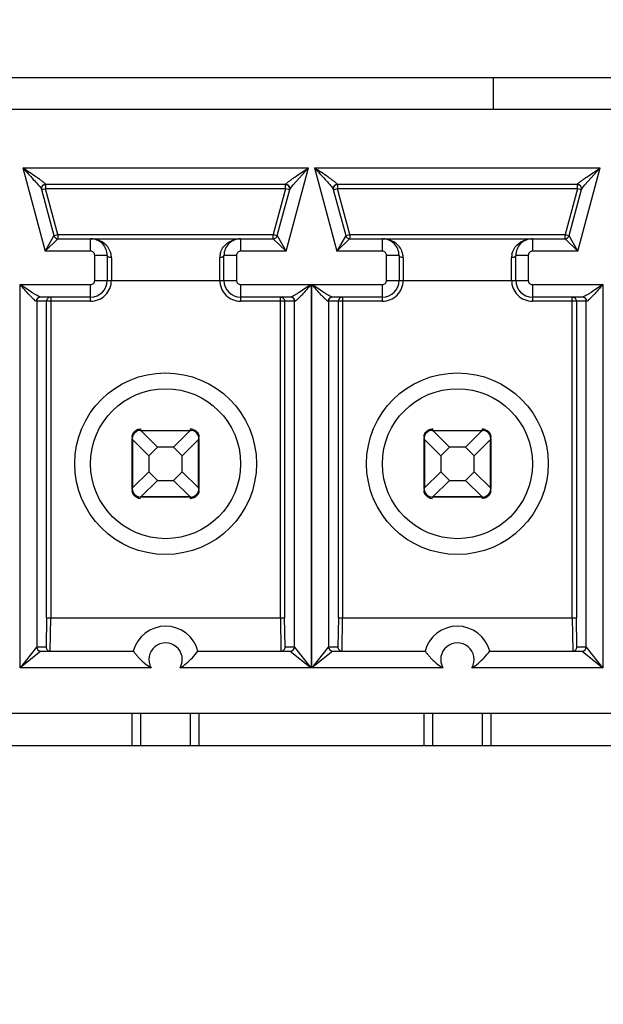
# Model space of a CAD drawing. Header units: inches. Extents: x 0 to 34, y 0 to 22.
# Tile 12 of 136: x 7.432 to 7.638, y 4.93 to 5.279. Entities that reach past the tile are written whole.
import ezdxf

# ---------------------------------------------------------------- set-up
doc = ezdxf.new("R2010")
doc.units = ezdxf.units.IN
doc.header["$LTSCALE"] = 1.87
doc.header["$MEASUREMENT"] = 0
doc.layers.get('0').update_dxf_attribs({"linetype": 'CONTINUOUS'})
doc.layers.add('DIMENSIONS', color=7, linetype='CONTINUOUS')
doc.styles.get("Standard").update_dxf_attribs({"font": 'txt', "width": 0.8})
doc.dimstyles.new('DIMSTYLE_3', dxfattribs={"dimtxt": 0.125, "dimasz": 0.18, "dimexe": 0.125, "dimexo": 0.0625, "dimgap": 0.03125, "dimtad": 0, "dimtih": 1, "dimtoh": 1, "dimdec": 3, "dimlfac": 1.3333333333, "dimzin": 4, "dimdsep": 46, "dimtxsty": 'STANDARD', "dimblk": '_FILLED', "dimblk1": '_FILLED', "dimblk2": '_FILLED', "dimcen": 0.09, "dimadec": 0, "dimazin": 0, "dimtp": 0.001, "dimtm": 0.001, "dimtfac": 1, "dimtdec": 3, "dimtofl": 0, "dimtmove": 0, "dimatfit": 3, "dimldrblk": '_FILLED', "dimfxl": 1, "dimtolj": 1, "dimtzin": 4, "dimarcsym": 0})

# ---------------------------------------------------------------- blocks, each defined once
blk = doc.blocks.new('*D14')
at = {"layer": 'DIMENSIONS', "color": 2, "linetype": 'CONTINUOUS'}
blk.add_line((7.8133599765, 6.2124718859), (5.1166724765, 6.2124718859), dxfattribs=at)
at = {"layer": 'DIMENSIONS', "color": 2, "linetype": 'CONTINUOUS', "insert": (5.0541724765, 6.2749718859), "char_height": 0.125, "width": 1.225, "attachment_point": 3, "line_spacing_factor": 0.9}
blk.add_mtext('2.228{\\Ftxt.shx;\\W1.000000;\\H0.125000; }[56.6]', dxfattribs=at)
blk = doc.blocks.new('_FILLED')
at = {"color": 0, "linetype": 'BYBLOCK'}
blk.add_solid([(0, 0), (-1, 0.1736111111), (-1, -0.1736111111)], dxfattribs=at)
blk = doc.blocks.new('*D18')
at = {"layer": 'DIMENSIONS', "color": 2, "linetype": 'CONTINUOUS'}
blk.add_line((12.3089224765, 5.0708968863), (12.3089224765, 3.5678345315), dxfattribs=at)
at = {"layer": 'DIMENSIONS', "color": 2, "linetype": 'CONTINUOUS', "insert": (12.2464224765, 3.5053345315), "char_height": 0.125, "width": 1.425, "attachment_point": 3, "rotation": 90, "line_spacing_factor": 0.9}
blk.add_mtext('8.673{\\Ftxt.shx;\\W1.000000;\\H0.125000; }[220.29]', dxfattribs=at)
blk = doc.blocks.new('*D19')
at = {"layer": 'DIMENSIONS', "color": 2, "linetype": 'CONTINUOUS'}
blk.add_line((12.8714224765, 5.0708968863), (12.8714224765, 3.5678345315), dxfattribs=at)
at = {"layer": 'DIMENSIONS', "color": 2, "linetype": 'CONTINUOUS', "insert": (12.8089224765, 3.5053345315), "char_height": 0.125, "width": 1.425, "attachment_point": 3, "rotation": 90, "line_spacing_factor": 0.9}
blk.add_mtext('9.423{\\Ftxt.shx;\\W1.000000;\\H0.125000; }[239.34]', dxfattribs=at)
blk = doc.blocks.new('*D20')
at = {"layer": 'DIMENSIONS', "color": 2, "linetype": 'CONTINUOUS'}
blk.add_line((13.4339224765, 5.0708968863), (13.4339224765, 3.5678345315), dxfattribs=at)
at = {"layer": 'DIMENSIONS', "color": 2, "linetype": 'CONTINUOUS', "insert": (13.3714224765, 3.5053345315), "char_height": 0.125, "width": 1.525, "attachment_point": 3, "rotation": 90, "line_spacing_factor": 0.9}
blk.add_mtext('10.173{\\Ftxt.shx;\\W1.000000;\\H0.125000; }[258.39]', dxfattribs=at)
blk = doc.blocks.new('*D21')
at = {"layer": 'DIMENSIONS', "color": 2, "linetype": 'CONTINUOUS'}
blk.add_line((13.9964224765, 5.0708968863), (13.9964224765, 3.5678345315), dxfattribs=at)
at = {"layer": 'DIMENSIONS', "color": 2, "linetype": 'CONTINUOUS', "insert": (13.9339224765, 3.5053345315), "char_height": 0.125, "width": 1.525, "attachment_point": 3, "rotation": 90, "line_spacing_factor": 0.9}
blk.add_mtext('10.923{\\Ftxt.shx;\\W1.000000;\\H0.125000; }[277.44]', dxfattribs=at)

msp = doc.modelspace()

# ---------------------------------------------------------------- linework, layer by layer
at = {"color": 7, "linetype": 'CONTINUOUS'}
for p, q in [((7.9743004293, 5.2587966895), (6.4754224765, 5.2587966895)), ((7.5992945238, 5.2587966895), (7.5992945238, 5.2475466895)), ((7.9630504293, 5.2475466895), (6.567878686, 5.2475466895)), ((7.4326454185, 5.2268775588), (7.4405573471, 5.1973498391)), ((7.4326454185, 5.2268775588), (7.5338101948, 5.2268775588)), ((7.5258978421, 5.1973498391), (7.5338101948, 5.2268775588)), ((7.5283810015, 5.2208936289), (7.5338099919, 5.226877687)), ((7.5359918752, 5.2268775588), (7.5439038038, 5.1973498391)), ((7.5359918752, 5.2268775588), (7.6371566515, 5.2268775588)), ((7.6292442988, 5.1973498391), (7.6371566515, 5.2268775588)), ((7.6317274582, 5.2208936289), (7.6371564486, 5.226877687)), ((7.4407372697, 5.2209718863), (7.4406973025, 5.2210912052)), ((7.4407372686, 5.2209718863), (7.4407372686, 5.2194955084)), ((7.5257179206, 5.2209718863), (7.4407372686, 5.2209718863)), ((7.5257179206, 5.2194955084), (7.5257179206, 5.2207740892)), ((7.5257578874, 5.2210912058), (7.5257179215, 5.2209718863)), ((7.526431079, 5.2209138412), (7.5257578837, 5.2210912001)), ((7.5271839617, 5.2192625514), (7.5278933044, 5.2203084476)), ((7.5278933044, 5.2203084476), (7.5283810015, 5.2208936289)), ((7.5440837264, 5.2209718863), (7.5440437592, 5.2210912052)), ((7.5440837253, 5.2209718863), (7.5440837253, 5.2194955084)), ((7.6290643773, 5.2209718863), (7.5440837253, 5.2209718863)), ((7.6290643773, 5.2194955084), (7.6290643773, 5.2207740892)), ((7.6291043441, 5.2210912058), (7.6290643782, 5.2209718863)), ((7.6297775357, 5.2209138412), (7.6291043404, 5.2210912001)), ((7.6305304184, 5.2192625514), (7.631239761, 5.2203084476)), ((7.631239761, 5.2203084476), (7.6317274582, 5.2208936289)), ((7.4391635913, 5.2194907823), (7.4392712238, 5.2192625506)), ((7.4392712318, 5.2192625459), (7.4436627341, 5.2028732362)), ((7.4407372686, 5.2194955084), (7.4395022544, 5.2191645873)), ((7.4450888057, 5.2032553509), (7.4407372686, 5.2194955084)), ((7.5257179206, 5.2194955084), (7.4407372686, 5.2194955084)), ((7.5257179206, 5.2194955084), (7.5213663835, 5.2032553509)), ((7.5227924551, 5.2028732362), (7.5271839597, 5.2192625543)), ((7.5271439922, 5.2191133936), (7.5257179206, 5.2194955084)), ((7.542510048, 5.2194907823), (7.5426176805, 5.2192625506)), ((7.5426176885, 5.2192625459), (7.5470091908, 5.2028732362)), ((7.5440837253, 5.2194955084), (7.5428487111, 5.2191645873)), ((7.5484352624, 5.2032553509), (7.5440837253, 5.2194955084)), ((7.6290643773, 5.2194955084), (7.5440837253, 5.2194955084)), ((7.6290643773, 5.2194955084), (7.6247128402, 5.2032553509)), ((7.6261389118, 5.2028732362), (7.6305304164, 5.2192625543)), ((7.6304904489, 5.2191133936), (7.6290643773, 5.2194955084)), ((7.4436627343, 5.2028732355), (7.4435464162, 5.2026663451)), ((7.4436627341, 5.2028732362), (7.4450888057, 5.2032553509)), ((7.4450888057, 5.2032553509), (7.4450888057, 5.2019767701)), ((7.4450888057, 5.2032553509), (7.5213663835, 5.2032553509)), ((7.5213663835, 5.2017789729), (7.5213663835, 5.2032553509)), ((7.5213663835, 5.2032553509), (7.5226013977, 5.2029244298)), ((7.5258978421, 5.1973498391), (7.5228321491, 5.2028026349)), ((7.547009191, 5.2028732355), (7.5468928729, 5.2026663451)), ((7.5470091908, 5.2028732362), (7.5484352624, 5.2032553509)), ((7.5484352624, 5.2032553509), (7.5484352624, 5.2019767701)), ((7.5484352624, 5.2032553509), (7.6247128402, 5.2032553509)), ((7.6247128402, 5.2017789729), (7.6247128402, 5.2032553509)), ((7.6247128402, 5.2032553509), (7.6259478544, 5.2029244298)), ((7.6292442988, 5.1973498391), (7.6261786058, 5.2028026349)), ((7.4405573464, 5.1973498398), (7.4450291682, 5.2017206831)), ((7.4435464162, 5.2026663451), (7.4405573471, 5.1973498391)), ((7.4450888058, 5.2017789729), (7.5213663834, 5.2017789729)), ((7.4566527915, 5.1973498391), (7.4566527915, 5.2017789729)), ((7.5098023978, 5.2017789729), (7.5098023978, 5.1973498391)), ((7.5213663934, 5.2017789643), (7.5216106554, 5.201540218)), ((7.5216106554, 5.201540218), (7.5258978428, 5.1973498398)), ((7.5439038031, 5.1973498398), (7.5483756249, 5.2017206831)), ((7.5468928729, 5.2026663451), (7.5439038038, 5.1973498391)), ((7.5484352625, 5.2017789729), (7.6247128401, 5.2017789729)), ((7.5599992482, 5.1973498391), (7.5599992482, 5.2017789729)), ((7.6131488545, 5.2017789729), (7.6131488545, 5.1973498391)), ((7.6247128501, 5.2017789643), (7.6249571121, 5.201540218)), ((7.6249571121, 5.201540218), (7.6292442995, 5.1973498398)), ((7.4566527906, 5.1973498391), (7.4405573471, 5.1973498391)), ((7.4625583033, 5.1958734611), (7.4581291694, 5.1958734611)), ((7.4581291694, 5.1870151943), (7.4581291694, 5.1958734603)), ((7.4625583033, 5.1958734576), (7.4625583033, 5.1870151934)), ((7.5083260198, 5.1958734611), (7.503896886, 5.1958734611)), ((7.503896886, 5.1870151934), (7.503896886, 5.1958734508)), ((7.5083260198, 5.1958734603), (7.5083260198, 5.1870151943)), ((7.5258978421, 5.1973498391), (7.5098023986, 5.1973498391)), ((7.5599992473, 5.1973498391), (7.5439038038, 5.1973498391)), ((7.56590476, 5.1958734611), (7.5614756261, 5.1958734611)), ((7.5614756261, 5.1870151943), (7.5614756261, 5.1958734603)), ((7.56590476, 5.1958734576), (7.56590476, 5.1870151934)), ((7.6116724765, 5.1958734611), (7.6072433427, 5.1958734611)), ((7.6072433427, 5.1870151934), (7.6072433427, 5.1958734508)), ((7.6116724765, 5.1958734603), (7.6116724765, 5.1870151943)), ((7.6292442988, 5.1973498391), (7.6131488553, 5.1973498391)), ((7.4640346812, 5.1950681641), (7.4640346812, 5.1870151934)), ((7.502420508, 5.1870151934), (7.502420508, 5.1950681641)), ((7.5673811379, 5.1950681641), (7.5673811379, 5.1870151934)), ((7.6057669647, 5.1870151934), (7.6057669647, 5.1950681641)), ((7.4316617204, 5.0497119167), (7.4316617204, 5.1855388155)), ((7.4316617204, 5.1855388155), (7.4566527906, 5.1855388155)), ((7.4566527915, 5.1796333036), (7.4566527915, 5.1855388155)), ((7.4581291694, 5.1870151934), (7.5083260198, 5.1870151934)), ((7.5098023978, 5.1855388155), (7.5098023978, 5.1796333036)), ((7.5098023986, 5.1855388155), (7.5347933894, 5.1855388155)), ((7.5347933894, 5.1855388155), (7.5347933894, 5.0497118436)), ((7.5350081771, 5.0497119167), (7.5350081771, 5.1855388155)), ((7.5350081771, 5.1855388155), (7.5599992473, 5.1855388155)), ((7.5599992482, 5.1796333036), (7.5599992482, 5.1855388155)), ((7.5614756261, 5.1870151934), (7.6116724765, 5.1870151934)), ((7.6131488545, 5.1855388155), (7.6131488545, 5.1796333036)), ((7.6131488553, 5.1855388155), (7.6381398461, 5.1855388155)), ((7.6381398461, 5.1855388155), (7.6381398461, 5.0497118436)), ((7.4566527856, 5.1796333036), (7.4374481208, 5.1796333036)), ((7.437566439, 5.1796333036), (7.437566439, 5.0570939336)), ((7.4566527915, 5.1811096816), (7.4388946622, 5.1811096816)), ((7.4410969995, 5.0674277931), (7.4410969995, 5.1796333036)), ((7.4425731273, 5.1811096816), (7.4425731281, 5.0674286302)), ((7.5275605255, 5.1811096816), (7.5098023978, 5.1811096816)), ((7.5290070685, 5.1796333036), (7.5098024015, 5.1796333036)), ((7.5238820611, 5.0674286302), (7.523882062, 5.1811096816)), ((7.5253023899, 5.1800320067), (7.5253581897, 5.1796333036)), ((7.5253581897, 5.1796333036), (7.5253581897, 5.0674277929)), ((7.5288887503, 5.0570939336), (7.5288887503, 5.1796333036)), ((7.5599992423, 5.1796333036), (7.5407945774, 5.1796333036)), ((7.5409128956, 5.1796333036), (7.5409128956, 5.0570939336)), ((7.5599992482, 5.1811096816), (7.5422411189, 5.1811096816)), ((7.5444434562, 5.0674277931), (7.5444434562, 5.1796333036)), ((7.545919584, 5.1811096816), (7.5459195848, 5.0674286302)), ((7.6309069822, 5.1811096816), (7.6131488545, 5.1811096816)), ((7.6323535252, 5.1796333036), (7.6131488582, 5.1796333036)), ((7.6272285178, 5.0674286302), (7.6272285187, 5.1811096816)), ((7.6286488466, 5.1800320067), (7.6287046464, 5.1796333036)), ((7.6287046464, 5.1796333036), (7.6287046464, 5.0674277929)), ((7.632235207, 5.0570939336), (7.632235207, 5.1796333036)), ((7.4743694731, 5.1338580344), (7.4742455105, 5.1338549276)), ((7.4742511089, 5.1338617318), (7.4743724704, 5.1338535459)), ((7.4743693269, 5.1343620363), (7.4743693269, 5.1338655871)), ((7.4743693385, 5.1338655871), (7.4920858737, 5.1338655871)), ((7.4743693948, 5.1338605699), (7.4743693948, 5.1338543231)), ((7.4743724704, 5.1338535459), (7.4745542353, 5.1337896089)), ((7.4803984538, 5.1279600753), (7.4746219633, 5.1337365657)), ((7.4918332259, 5.1337365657), (7.4746219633, 5.1337365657)), ((7.4918332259, 5.1337365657), (7.4860567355, 5.1279600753)), ((7.4918332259, 5.1337365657), (7.4920823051, 5.1338534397)), ((7.4920823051, 5.1338534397), (7.4922122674, 5.1338602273)), ((7.4920858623, 5.1338655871), (7.4920858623, 5.1343620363)), ((7.492085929, 5.1338605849), (7.492085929, 5.1338543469)), ((7.4922129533, 5.1338593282), (7.4922381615, 5.1338608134)), ((7.4929983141, 5.1342223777), (7.4938214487, 5.1338170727)), ((7.5777159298, 5.1338580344), (7.5775919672, 5.1338549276)), ((7.5775975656, 5.1338617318), (7.5777189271, 5.1338535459)), ((7.5777157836, 5.1343620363), (7.5777157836, 5.1338655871)), ((7.5777157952, 5.1338655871), (7.5954323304, 5.1338655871)), ((7.5777158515, 5.1338605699), (7.5777158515, 5.1338543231)), ((7.5777189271, 5.1338535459), (7.577900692, 5.1337896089)), ((7.5837449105, 5.1279600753), (7.57796842, 5.1337365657)), ((7.5951796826, 5.1337365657), (7.57796842, 5.1337365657)), ((7.5951796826, 5.1337365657), (7.5894031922, 5.1279600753)), ((7.5951796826, 5.1337365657), (7.5954287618, 5.1338534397)), ((7.5954287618, 5.1338534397), (7.5955587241, 5.1338602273)), ((7.595432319, 5.1338655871), (7.595432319, 5.1343620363)), ((7.5954323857, 5.1338605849), (7.5954323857, 5.1338543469)), ((7.5955594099, 5.1338593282), (7.5955846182, 5.1338608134)), ((7.5963447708, 5.1342223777), (7.5971679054, 5.1338170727)), ((7.471416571, 5.1131963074), (7.471416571, 5.1309128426)), ((7.4714228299, 5.1310399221), (7.4714213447, 5.1310651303)), ((7.4714215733, 5.1309128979), (7.4714278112, 5.1309128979)), ((7.4714287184, 5.130909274), (7.4714219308, 5.1310392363)), ((7.4715455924, 5.1306601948), (7.4714287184, 5.130909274)), ((7.4715455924, 5.1306601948), (7.4715455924, 5.1134489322)), ((7.4715455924, 5.1306601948), (7.4773220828, 5.1248837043)), ((7.4891331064, 5.1248837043), (7.4949095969, 5.1306601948)), ((7.4949095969, 5.1134489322), (7.4949095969, 5.1306601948)), ((7.495026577, 5.1309096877), (7.4949626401, 5.1307279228)), ((7.495034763, 5.1310310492), (7.495026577, 5.1309096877)), ((7.4950336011, 5.1309127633), (7.4950273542, 5.1309127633)), ((7.4950310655, 5.130912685), (7.4950279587, 5.1310366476)), ((7.4950386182, 5.1311784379), (7.4950386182, 5.1315085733)), ((7.4950386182, 5.1309128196), (7.4950386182, 5.1131962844)), ((7.5747630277, 5.1131963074), (7.5747630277, 5.1309128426)), ((7.5747692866, 5.1310399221), (7.5747678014, 5.1310651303)), ((7.5747680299, 5.1309128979), (7.5747742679, 5.1309128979)), ((7.5747751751, 5.130909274), (7.5747683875, 5.1310392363)), ((7.5748920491, 5.1306601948), (7.5747751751, 5.130909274)), ((7.5748920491, 5.1306601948), (7.5748920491, 5.1134489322)), ((7.5748920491, 5.1306601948), (7.5806685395, 5.1248837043)), ((7.5924795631, 5.1248837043), (7.5982560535, 5.1306601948)), ((7.5982560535, 5.1134489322), (7.5982560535, 5.1306601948)), ((7.5983730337, 5.1309096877), (7.5983090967, 5.1307279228)), ((7.5983812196, 5.1310310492), (7.5983730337, 5.1309096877)), ((7.5983800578, 5.1309127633), (7.5983738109, 5.1309127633)), ((7.5983775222, 5.130912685), (7.5983744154, 5.1310366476)), ((7.5983850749, 5.1311784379), (7.5983850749, 5.1315085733)), ((7.5983850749, 5.1309128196), (7.5983850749, 5.1131962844)), ((7.4773220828, 5.1248837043), (7.4803984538, 5.1279600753)), ((7.4860567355, 5.1279600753), (7.4803984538, 5.1279600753)), ((7.4860567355, 5.1279600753), (7.4891331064, 5.1248837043)), ((7.5806685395, 5.1248837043), (7.5837449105, 5.1279600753)), ((7.5894031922, 5.1279600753), (7.5837449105, 5.1279600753)), ((7.5894031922, 5.1279600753), (7.5924795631, 5.1248837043)), ((7.4773220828, 5.1248837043), (7.4773220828, 5.1192254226)), ((7.4891331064, 5.1192254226), (7.4891331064, 5.1248837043)), ((7.5806685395, 5.1248837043), (7.5806685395, 5.1192254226)), ((7.5924795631, 5.1192254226), (7.5924795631, 5.1248837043)), ((7.4773220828, 5.1192254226), (7.4715455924, 5.1134489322)), ((7.4803984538, 5.1161490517), (7.4773220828, 5.1192254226)), ((7.4891331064, 5.1192254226), (7.4860567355, 5.1161490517)), ((7.4949095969, 5.1134489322), (7.4891331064, 5.1192254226)), ((7.5806685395, 5.1192254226), (7.5748920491, 5.1134489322)), ((7.5837449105, 5.1161490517), (7.5806685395, 5.1192254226)), ((7.5924795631, 5.1192254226), (7.5894031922, 5.1161490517)), ((7.5982560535, 5.1134489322), (7.5924795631, 5.1192254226)), ((7.4746219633, 5.1103725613), (7.4803984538, 5.1161490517)), ((7.4803984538, 5.1161490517), (7.4860567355, 5.1161490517)), ((7.4860567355, 5.1161490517), (7.4918332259, 5.1103725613)), ((7.57796842, 5.1103725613), (7.5837449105, 5.1161490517)), ((7.5837449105, 5.1161490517), (7.5894031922, 5.1161490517)), ((7.5894031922, 5.1161490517), (7.5951796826, 5.1103725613)), ((7.471416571, 5.1129306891), (7.471416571, 5.1126005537)), ((7.4714204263, 5.1130780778), (7.4714286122, 5.1131994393)), ((7.4714215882, 5.1131963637), (7.471427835, 5.1131963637)), ((7.4714241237, 5.113196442), (7.4714272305, 5.1130724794)), ((7.4714286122, 5.1131994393), (7.4714925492, 5.1133812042)), ((7.4949095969, 5.1134489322), (7.4950264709, 5.113199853)), ((7.4950264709, 5.113199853), (7.4950332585, 5.1130698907)), ((7.495033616, 5.1131962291), (7.4950273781, 5.1131962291)), ((7.4950323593, 5.1130692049), (7.4950338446, 5.1130439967)), ((7.5747630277, 5.1129306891), (7.5747630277, 5.1126005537)), ((7.574766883, 5.1130780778), (7.5747750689, 5.1131994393)), ((7.5747680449, 5.1131963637), (7.5747742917, 5.1131963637)), ((7.5747705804, 5.113196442), (7.5747736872, 5.1130724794)), ((7.5747750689, 5.1131994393), (7.5748390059, 5.1133812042)), ((7.5982560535, 5.1134489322), (7.5983729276, 5.113199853)), ((7.5983729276, 5.113199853), (7.5983797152, 5.1130698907)), ((7.5983800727, 5.1131962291), (7.5983738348, 5.1131962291)), ((7.598378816, 5.1130692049), (7.5983803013, 5.1130439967)), ((7.4734568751, 5.1098867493), (7.4726337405, 5.1102920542)), ((7.474242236, 5.1102497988), (7.4742170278, 5.1102483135)), ((7.4743728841, 5.1102556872), (7.4742429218, 5.1102488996)), ((7.4743692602, 5.1102485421), (7.4743692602, 5.11025478)), ((7.4920858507, 5.1102435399), (7.4743693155, 5.1102435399)), ((7.4746219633, 5.1103725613), (7.4743728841, 5.1102556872)), ((7.4746219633, 5.1103725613), (7.4918332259, 5.1103725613)), ((7.4920827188, 5.1102555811), (7.4919009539, 5.1103195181)), ((7.4922040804, 5.1102473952), (7.4920827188, 5.1102555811)), ((7.4920857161, 5.1102510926), (7.4922096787, 5.1102541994)), ((7.4920857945, 5.110248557), (7.4920857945, 5.1102548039)), ((7.4920858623, 5.1097470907), (7.4920858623, 5.1102435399)), ((7.5768033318, 5.1098867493), (7.5759801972, 5.1102920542)), ((7.5775886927, 5.1102497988), (7.5775634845, 5.1102483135)), ((7.5777193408, 5.1102556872), (7.5775893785, 5.1102488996)), ((7.5777157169, 5.1102485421), (7.5777157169, 5.11025478)), ((7.5954323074, 5.1102435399), (7.5777157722, 5.1102435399)), ((7.57796842, 5.1103725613), (7.5777193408, 5.1102556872)), ((7.57796842, 5.1103725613), (7.5951796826, 5.1103725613)), ((7.5954291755, 5.1102555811), (7.5952474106, 5.1103195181)), ((7.5955505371, 5.1102473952), (7.5954291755, 5.1102555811)), ((7.5954321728, 5.1102510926), (7.5955561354, 5.1102541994)), ((7.5954322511, 5.110248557), (7.5954322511, 5.1102548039)), ((7.595432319, 5.1097470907), (7.595432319, 5.1102435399)), ((7.4410969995, 5.0674277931), (7.4409070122, 5.0570939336)), ((7.4410969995, 5.0674285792), (7.5253581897, 5.0674285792)), ((7.4423831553, 5.0556175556), (7.4425731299, 5.0674286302)), ((7.5238820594, 5.0674286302), (7.524072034, 5.0556175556)), ((7.525548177, 5.0570939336), (7.5253581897, 5.0674277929)), ((7.5444434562, 5.0674277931), (7.5442534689, 5.0570939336)), ((7.5444434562, 5.0674285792), (7.6287046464, 5.0674285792)), ((7.5457296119, 5.0556175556), (7.5459195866, 5.0674286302)), ((7.6272285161, 5.0674286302), (7.6274184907, 5.0556175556)), ((7.6288946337, 5.0570939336), (7.6287046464, 5.0674277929)), ((7.4374920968, 5.0569997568), (7.4316618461, 5.0497119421)), ((7.4375664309, 5.0570926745), (7.4374920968, 5.0569997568)), ((7.437566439, 5.0570939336), (7.4409070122, 5.0570939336)), ((7.525548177, 5.0570939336), (7.5288887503, 5.0570939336)), ((7.528965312, 5.0569969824), (7.5288887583, 5.0570926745)), ((7.5347934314, 5.0497118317), (7.528965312, 5.0569969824)), ((7.5408385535, 5.0569997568), (7.5350083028, 5.0497119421)), ((7.5409128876, 5.0570926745), (7.5408385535, 5.0569997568)), ((7.5409128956, 5.0570939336), (7.5442534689, 5.0570939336)), ((7.6288946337, 5.0570939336), (7.632235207, 5.0570939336)), ((7.6323117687, 5.0569969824), (7.632235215, 5.0570926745)), ((7.6381398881, 5.0497118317), (7.6323117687, 5.0569969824)), ((7.4390544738, 5.0556175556), (7.4316615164, 5.0497120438)), ((7.4390450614, 5.0556175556), (7.4717916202, 5.0556175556)), ((7.4946635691, 5.0556175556), (7.5274101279, 5.0556175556)), ((7.527400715, 5.0556175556), (7.534793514, 5.0497120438)), ((7.5424009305, 5.0556175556), (7.5350079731, 5.0497120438)), ((7.542391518, 5.0556175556), (7.5751380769, 5.0556175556)), ((7.5980100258, 5.0556175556), (7.6307565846, 5.0556175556)), ((7.6307471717, 5.0556175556), (7.6381399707, 5.0497120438)), ((7.4781133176, 5.0497119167), (7.4316617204, 5.0497119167)), ((7.5347933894, 5.0497118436), (7.4883418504, 5.0497118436)), ((7.5814597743, 5.0497119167), (7.5350081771, 5.0497119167)), ((7.6381398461, 5.0497118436), (7.5916883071, 5.0497118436)), ((7.9630504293, 5.0334718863), (6.4754224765, 5.0334718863)), ((7.471416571, 5.0222218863), (7.471416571, 5.0334718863)), ((7.4743693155, 5.0334718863), (7.4743693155, 5.0222218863)), ((7.4920858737, 5.0222218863), (7.4920858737, 5.0334718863)), ((7.4950386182, 5.0334718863), (7.4950386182, 5.0222218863)), ((7.5747630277, 5.0222218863), (7.5747630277, 5.0334718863)), ((7.5777157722, 5.0334718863), (7.5777157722, 5.0222218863)), ((7.5954323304, 5.0222218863), (7.5954323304, 5.0334718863)), ((7.5983850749, 5.0334718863), (7.5983850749, 5.0222218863)), ((6.4754224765, 5.0222218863), (7.9743004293, 5.0222218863))]:
    msp.add_line(p, q, dxfattribs=at)
for centre, radius in [((7.4832275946, 5.1220545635), 0.0321850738), ((7.5865740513, 5.1220545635), 0.0321850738), ((7.4832275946, 5.1220545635), 0.0265748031), ((7.5865740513, 5.1220545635), 0.0265748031)]:
    msp.add_circle(centre, radius, dxfattribs=at)
for centre, radius, start, end in [((7.4407372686, 5.2194955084), 0.001476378, 89.9999999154, 195), ((7.5257179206, 5.2194955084), 0.001476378, 344.9999999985, 90), ((7.5440837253, 5.2194955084), 0.001476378, 89.9999999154, 195), ((7.6290643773, 5.2194955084), 0.001476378, 344.9999999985, 90), ((7.4450888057, 5.2032553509), 0.001476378, 195.0000002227, 270), ((7.5213663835, 5.2032553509), 0.001476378, 270, 344.9999997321), ((7.5484352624, 5.2032553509), 0.001476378, 195.0000002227, 270), ((7.6247128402, 5.2032553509), 0.001476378, 270, 344.999999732), ((7.4566527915, 5.1958734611), 0.0059055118, 359.9999659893, 89.9999999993), ((7.5098023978, 5.1958734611), 0.0059055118, 89.998497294, 179.9999999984), ((7.5599992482, 5.1958734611), 0.0059055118, 359.9999659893, 89.9999999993), ((7.6131488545, 5.1958734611), 0.0059055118, 89.998497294, 179.9999999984), ((7.4566527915, 5.1958734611), 0.0014763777, 359.9999660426, 90.0000339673), ((7.4578870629, 5.1950644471), 0.0061476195, 0.0346417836, 12.0297824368), ((7.5085685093, 5.1950644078), 0.0061480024, 167.9738963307, 179.9649938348), ((7.5098023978, 5.1958734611), 0.0014763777, 89.9999660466, 180.0000339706), ((7.5599992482, 5.1958734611), 0.0014763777, 359.9999660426, 90.0000339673), ((7.5612335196, 5.1950644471), 0.0061476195, 0.0346417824, 12.0297824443), ((7.611914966, 5.1950644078), 0.0061480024, 167.9738963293, 179.964993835), ((7.6131488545, 5.1958734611), 0.0014763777, 89.9999660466, 180.0000339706), ((7.4566527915, 5.1870151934), 0.0073818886, 269.9999542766, 360), ((7.4566527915, 5.1870151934), 0.0014763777, 269.9999660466, 3.39706e-05), ((7.4566527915, 5.1870151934), 0.0059055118, 270.0000000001, 359.9999999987), ((7.5098023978, 5.1870151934), 0.007381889, 180, 270.0000286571), ((7.5098023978, 5.1870151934), 0.0059055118, 180.0000000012, 270), ((7.5098023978, 5.1870151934), 0.0014763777, 179.9999660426, 270.0000339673), ((7.5599992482, 5.1870151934), 0.0073818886, 269.9999542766, 360), ((7.5599992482, 5.1870151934), 0.0014763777, 269.9999660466, 3.39706e-05), ((7.5599992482, 5.1870151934), 0.0059055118, 270.0000000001, 359.9999999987), ((7.6131488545, 5.1870151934), 0.007381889, 180, 270.0000286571), ((7.6131488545, 5.1870151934), 0.0059055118, 180.0000000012, 270), ((7.6131488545, 5.1870151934), 0.0014763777, 179.9999660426, 270.0000339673), ((7.4390422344, 5.179633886), 0.0014757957, 89.9870702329, 180.0226083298), ((7.442572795, 5.179633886), 0.0014757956, 89.9870695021, 180.0226090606), ((7.5274129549, 5.179633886), 0.0014757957, 359.9773916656, 90.0129297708), ((7.5423886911, 5.179633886), 0.0014757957, 89.9870702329, 180.0226083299), ((7.5459192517, 5.179633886), 0.0014757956, 89.9870695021, 180.0226090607), ((7.6307594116, 5.179633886), 0.0014757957, 359.9773916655, 90.0129297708), ((7.4743693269, 5.1309128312), 0.0029527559, 90, 177.9263080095), ((7.4743693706, 5.1313461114), 0.0030159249, 90.0008293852, 91.4167394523), ((7.4920834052, 5.1312954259), 0.0030666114, 72.6417578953, 89.9540905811), ((7.4920858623, 5.1309128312), 0.0029527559, 0, 87.9263080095), ((7.5777157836, 5.1309128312), 0.0029527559, 90, 177.9263080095), ((7.5777158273, 5.1313461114), 0.0030159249, 90.0008293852, 91.4167394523), ((7.5954298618, 5.1312954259), 0.0030666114, 72.6417578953, 89.9540905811), ((7.595432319, 5.1309128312), 0.0029527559, 0, 87.9263080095), ((7.4743693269, 5.1131962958), 0.0029527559, 180, 267.9263080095), ((7.4920858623, 5.1131962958), 0.0029527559, 270, 357.9263080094), ((7.5777157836, 5.1131962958), 0.0029527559, 180, 267.9263080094), ((7.595432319, 5.1131962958), 0.0029527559, 270, 357.9263080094), ((7.4743717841, 5.1128137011), 0.0030666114, 252.6417578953, 269.9540905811), ((7.4920858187, 5.1127630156), 0.0030159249, 270.0008293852, 271.4167394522), ((7.5777182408, 5.1128137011), 0.0030666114, 252.6417578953, 269.9540905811), ((7.5954322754, 5.1127630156), 0.0030159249, 270.0008293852, 271.4167394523), ((7.4832275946, 5.0526647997), 0.0118110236, 14.4775121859, 165.5224878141), ((7.5865740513, 5.0526647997), 0.0118110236, 14.4775121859, 165.5224878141), ((7.4390431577, 5.0570932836), 0.0014767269, 180.0715289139, 269.9964389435), ((7.442382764, 5.0570932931), 0.0014757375, 179.975131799, 270.0151896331), ((7.4832275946, 5.0526647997), 0.0059053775, 329.9979909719, 210.0012922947), ((7.5240724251, 5.0570932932), 0.0014757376, 269.9848155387, 0.024863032), ((7.5274120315, 5.0570932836), 0.0014767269, 270.0035613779, 359.9284706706), ((7.5423896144, 5.0570932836), 0.0014767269, 180.0715289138, 269.9964389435), ((7.5457292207, 5.0570932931), 0.0014757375, 179.9751317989, 270.0151896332), ((7.5865740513, 5.0526647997), 0.0059053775, 329.9979909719, 210.0012922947), ((7.6274188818, 5.0570932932), 0.0014757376, 269.9848155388, 0.0248630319), ((7.6307584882, 5.0570932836), 0.0014767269, 270.0035613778, 359.9284706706)]:
    msp.add_arc(centre, radius, start, end, dxfattribs=at)
for points, knots in [([(7.4406973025, 5.2210912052), (7.4406346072, 5.2212784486), (7.4401710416, 5.2216262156), (7.4394644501, 5.2222166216), (7.4384785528, 5.2229117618), (7.4370067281, 5.2239426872), (7.4350460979, 5.2252678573), (7.4334538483, 5.2263358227), (7.4326454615, 5.2268773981)], [0, 0, 0, 0, 0.0596382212, 0.1621485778, 0.2859691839, 0.420752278, 0.7061191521, 1, 1, 1, 1]), ([(7.4326454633, 5.2268773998), (7.4332751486, 5.2261962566), (7.434516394, 5.2248510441), (7.4363230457, 5.222890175), (7.4378721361, 5.221120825), (7.4388460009, 5.2200246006), (7.4391635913, 5.2194907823)], [0, 0, 0, 0, 0.2823538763, 0.5572987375, 0.8109293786, 1, 1, 1, 1]), ([(7.5257578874, 5.2210912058), (7.5258205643, 5.2212784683), (7.5262842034, 5.2216262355), (7.5269908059, 5.2222166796), (7.5279767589, 5.2229118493), (7.5294486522, 5.2239428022), (7.5314092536, 5.225268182), (7.5330018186, 5.2263358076), (7.5338102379, 5.2268773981)], [0, 0, 0, 0, 0.0596393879, 0.1621508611, 0.2859718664, 0.4207549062, 0.7061209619, 1, 1, 1, 1]), ([(7.5440437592, 5.2210912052), (7.5439810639, 5.2212784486), (7.5435174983, 5.2216262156), (7.5428109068, 5.2222166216), (7.5418250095, 5.2229117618), (7.5403531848, 5.2239426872), (7.5383925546, 5.2252678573), (7.536800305, 5.2263358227), (7.5359919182, 5.2268773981)], [0, 0, 0, 0, 0.0596382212, 0.1621485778, 0.2859691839, 0.420752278, 0.7061191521, 1, 1, 1, 1]), ([(7.53599192, 5.2268773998), (7.5366216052, 5.2261962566), (7.5378628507, 5.2248510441), (7.5396695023, 5.222890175), (7.5412185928, 5.221120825), (7.5421924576, 5.2200246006), (7.542510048, 5.2194907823)], [0, 0, 0, 0, 0.2823538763, 0.5572987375, 0.8109293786, 1, 1, 1, 1]), ([(7.6291043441, 5.2210912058), (7.629167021, 5.2212784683), (7.6296306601, 5.2216262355), (7.6303372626, 5.2222166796), (7.6313232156, 5.2229118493), (7.6327951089, 5.2239428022), (7.6347557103, 5.225268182), (7.6363482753, 5.2263358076), (7.6371566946, 5.2268773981)], [0, 0, 0, 0, 0.0596393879, 0.1621508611, 0.2859718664, 0.4207549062, 0.7061209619, 1, 1, 1, 1]), ([(7.4406973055, 5.2210911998), (7.4402635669, 5.2210865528), (7.4393572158, 5.2206629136), (7.4391608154, 5.2196745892), (7.4392712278, 5.2192625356)], [0, 0, 0, 0, 0.5041689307, 1, 1, 1, 1]), ([(7.5271839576, 5.2192625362), (7.5272644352, 5.2195628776), (7.527209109, 5.2202578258), (7.5267250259, 5.2207634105), (7.526431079, 5.2209138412)], [0, 0, 0, 0, 0.4849747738, 1, 1, 1, 1]), ([(7.5440437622, 5.2210911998), (7.5436100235, 5.2210865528), (7.5427036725, 5.2206629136), (7.5425072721, 5.2196745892), (7.5426176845, 5.2192625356)], [0, 0, 0, 0, 0.5041689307, 1, 1, 1, 1]), ([(7.6305304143, 5.2192625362), (7.6306108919, 5.2195628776), (7.6305555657, 5.2202578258), (7.6300714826, 5.2207634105), (7.6297775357, 5.2209138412)], [0, 0, 0, 0, 0.4849747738, 1, 1, 1, 1]), ([(7.4627443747, 5.198858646), (7.4620274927, 5.1998109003), (7.4601111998, 5.2012986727), (7.4577731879, 5.2017789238), (7.4566527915, 5.2017789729)], [0, 0, 0, 0, 0.5154688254, 1, 1, 1, 1]), ([(7.5037105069, 5.1988582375), (7.5044273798, 5.1998106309), (7.5063438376, 5.2012987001), (7.5086821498, 5.2017789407), (7.5098027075, 5.2017789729)], [0, 0, 0, 0, 0.5154550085, 1, 1, 1, 1]), ([(7.5660908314, 5.198858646), (7.5653739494, 5.1998109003), (7.5634576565, 5.2012986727), (7.5611196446, 5.2017789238), (7.5599992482, 5.2017789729)], [0, 0, 0, 0, 0.5154688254, 1, 1, 1, 1]), ([(7.6070569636, 5.1988582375), (7.6077738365, 5.1998106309), (7.6096902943, 5.2012987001), (7.6120286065, 5.2017789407), (7.6131491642, 5.2017789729)], [0, 0, 0, 0, 0.5154550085, 1, 1, 1, 1]), ([(7.4640346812, 5.1950681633), (7.4638513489, 5.195068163), (7.4633090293, 5.1951133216), (7.4625582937, 5.1954763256), (7.4625582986, 5.1958734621)], [0, 0, 0, 0, 0.3158349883, 1, 1, 1, 1]), ([(7.4638996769, 5.1963457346), (7.463848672, 5.1965851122), (7.4636021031, 5.1974792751), (7.4631542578, 5.198314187), (7.4627443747, 5.198858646)], [0, 0, 0, 0, 0.2642389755, 1, 1, 1, 1]), ([(7.5038968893, 5.1958734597), (7.5038968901, 5.1957674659), (7.5036295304, 5.1951902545), (7.5029061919, 5.1950681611), (7.502420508, 5.1950681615)], [0, 0, 0, 0, 0.1791410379, 1, 1, 1, 1]), ([(7.5025554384, 5.196345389), (7.5026064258, 5.1965847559), (7.5028529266, 5.1974788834), (7.5033006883, 5.1983137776), (7.5037105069, 5.1988582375)], [0, 0, 0, 0, 0.264238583, 1, 1, 1, 1]), ([(7.5673811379, 5.1950681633), (7.5671978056, 5.195068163), (7.566655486, 5.1951133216), (7.5659047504, 5.1954763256), (7.5659047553, 5.1958734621)], [0, 0, 0, 0, 0.3158349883, 1, 1, 1, 1]), ([(7.5672461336, 5.1963457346), (7.5671951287, 5.1965851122), (7.5669485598, 5.1974792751), (7.5665007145, 5.198314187), (7.5660908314, 5.198858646)], [0, 0, 0, 0, 0.2642389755, 1, 1, 1, 1]), ([(7.607243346, 5.1958734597), (7.6072433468, 5.1957674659), (7.6069759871, 5.1951902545), (7.6062526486, 5.1950681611), (7.6057669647, 5.1950681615)], [0, 0, 0, 0, 0.1791410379, 1, 1, 1, 1]), ([(7.6059018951, 5.196345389), (7.6059528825, 5.1965847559), (7.6061993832, 5.1974788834), (7.606647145, 5.1983137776), (7.6070569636, 5.1988582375)], [0, 0, 0, 0, 0.264238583, 1, 1, 1, 1]), ([(7.4374481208, 5.1796333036), (7.4373044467, 5.1796332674), (7.4369601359, 5.1799099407), (7.4364267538, 5.1803677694), (7.4357476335, 5.1810599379), (7.4347083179, 5.1821550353), (7.4333383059, 5.1836654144), (7.4322290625, 5.184904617), (7.4316617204, 5.1855390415)], [0, 0, 0, 0, 0.0519471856, 0.144705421, 0.2637252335, 0.3983899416, 0.6922738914, 1, 1, 1, 1]), ([(7.4388946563, 5.1811096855), (7.4387316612, 5.181109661), (7.4383237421, 5.1812937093), (7.4376548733, 5.1816411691), (7.4368125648, 5.1821513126), (7.4355143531, 5.1829729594), (7.4337853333, 5.1841132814), (7.4323817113, 5.1850559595), (7.4316619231, 5.1855388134)], [0, 0, 0, 0, 0.0575095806, 0.1514701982, 0.2696264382, 0.4033267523, 0.6941869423, 1, 1, 1, 1]), ([(7.5347932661, 5.1855388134), (7.5340734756, 5.1850559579), (7.5326698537, 5.1841132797), (7.5309408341, 5.182972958), (7.5296426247, 5.1821513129), (7.5288003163, 5.1816411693), (7.5281314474, 5.1812937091), (7.5277235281, 5.181109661), (7.527560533, 5.1811096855)], [0, 0, 0, 0, 0.3058140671, 0.596673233, 0.7303734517, 0.8485297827, 0.9424904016, 1, 1, 1, 1]), ([(7.5347933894, 5.1855389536), (7.534226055, 5.1849045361), (7.5331168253, 5.1836653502), (7.5317468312, 5.1821549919), (7.5307075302, 5.1810599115), (7.5300284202, 5.1803677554), (7.5294950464, 5.1799099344), (7.5291507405, 5.1796332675), (7.5290070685, 5.1796333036)], [0, 0, 0, 0, 0.3077267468, 0.6016108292, 0.7362753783, 0.8552949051, 0.948052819, 1, 1, 1, 1]), ([(7.5407945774, 5.1796333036), (7.5406509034, 5.1796332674), (7.5403065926, 5.1799099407), (7.5397732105, 5.1803677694), (7.5390940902, 5.1810599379), (7.5380547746, 5.1821550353), (7.5366847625, 5.1836654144), (7.5355755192, 5.184904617), (7.5350081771, 5.1855390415)], [0, 0, 0, 0, 0.0519471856, 0.144705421, 0.2637252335, 0.3983899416, 0.6922738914, 1, 1, 1, 1]), ([(7.542241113, 5.1811096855), (7.5420781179, 5.181109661), (7.5416701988, 5.1812937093), (7.54100133, 5.1816411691), (7.5401590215, 5.1821513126), (7.5388608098, 5.1829729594), (7.53713179, 5.1841132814), (7.535728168, 5.1850559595), (7.5350083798, 5.1855388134)], [0, 0, 0, 0, 0.0575095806, 0.1514701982, 0.2696264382, 0.4033267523, 0.6941869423, 1, 1, 1, 1]), ([(7.6381397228, 5.1855388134), (7.6374199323, 5.1850559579), (7.6360163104, 5.1841132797), (7.6342872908, 5.182972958), (7.6329890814, 5.1821513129), (7.632146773, 5.1816411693), (7.6314779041, 5.1812937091), (7.6310699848, 5.181109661), (7.6309069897, 5.1811096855)], [0, 0, 0, 0, 0.3058140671, 0.596673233, 0.7303734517, 0.8485297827, 0.9424904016, 1, 1, 1, 1]), ([(7.6381398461, 5.1855389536), (7.6375725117, 5.1849045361), (7.636463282, 5.1836653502), (7.6350932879, 5.1821549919), (7.6340539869, 5.1810599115), (7.6333748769, 5.1803677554), (7.6328415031, 5.1799099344), (7.6324971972, 5.1796332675), (7.6323535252, 5.1796333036)], [0, 0, 0, 0, 0.3077267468, 0.6016108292, 0.7362753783, 0.8552949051, 0.948052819, 1, 1, 1, 1]), ([(7.4388946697, 5.1811096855), (7.4385244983, 5.1811096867), (7.4377495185, 5.1807873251), (7.4374481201, 5.1800088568), (7.4374481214, 5.1796333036)], [0, 0, 0, 0, 0.4963916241, 1, 1, 1, 1]), ([(7.5238820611, 5.1811096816), (7.5241953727, 5.1811096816), (7.5248407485, 5.1808987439), (7.5252174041, 5.1803341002), (7.5253023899, 5.1800320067)], [0, 0, 0, 0, 0.499594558, 1, 1, 1, 1]), ([(7.5290070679, 5.1796333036), (7.5290070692, 5.1800088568), (7.5287056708, 5.1807873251), (7.527930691, 5.1811096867), (7.5275605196, 5.1811096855)], [0, 0, 0, 0, 0.5036083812, 1, 1, 1, 1]), ([(7.5422411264, 5.1811096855), (7.541870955, 5.1811096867), (7.5410959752, 5.1807873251), (7.5407945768, 5.1800088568), (7.5407945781, 5.1796333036)], [0, 0, 0, 0, 0.4963916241, 1, 1, 1, 1]), ([(7.6272285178, 5.1811096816), (7.6275418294, 5.1811096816), (7.6281872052, 5.1808987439), (7.6285638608, 5.1803341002), (7.6286488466, 5.1800320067)], [0, 0, 0, 0, 0.499594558, 1, 1, 1, 1]), ([(7.6323535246, 5.1796333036), (7.6323535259, 5.1800088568), (7.6320521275, 5.1807873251), (7.6312771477, 5.1811096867), (7.6309069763, 5.1811096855)], [0, 0, 0, 0, 0.5036083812, 1, 1, 1, 1]), ([(7.471416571, 5.1315085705), (7.471416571, 5.1319535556), (7.471641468, 5.132862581), (7.4722650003, 5.1335580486), (7.4726337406, 5.1338170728)], [0, 0, 0, 0, 0.4968513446, 1, 1, 1, 1]), ([(7.4726337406, 5.1338170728), (7.4729931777, 5.1340695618), (7.4735613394, 5.1343009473), (7.4741467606, 5.134357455), (7.4742948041, 5.1343611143)], [0, 0, 0, 0, 0.7478673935, 1, 1, 1, 1]), ([(7.4938214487, 5.1338170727), (7.494190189, 5.1335580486), (7.4948137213, 5.1328625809), (7.4950386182, 5.1319535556), (7.4950386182, 5.1315085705)], [0, 0, 0, 0, 0.5031486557, 1, 1, 1, 1]), ([(7.5747630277, 5.1315085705), (7.5747630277, 5.1319535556), (7.5749879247, 5.132862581), (7.575611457, 5.1335580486), (7.5759801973, 5.1338170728)], [0, 0, 0, 0, 0.4968513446, 1, 1, 1, 1]), ([(7.5759801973, 5.1338170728), (7.5763396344, 5.1340695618), (7.5769077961, 5.1343009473), (7.5774932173, 5.134357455), (7.5776412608, 5.1343611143)], [0, 0, 0, 0, 0.7478673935, 1, 1, 1, 1]), ([(7.5971679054, 5.1338170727), (7.5975366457, 5.1335580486), (7.598160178, 5.1328625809), (7.5983850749, 5.1319535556), (7.5983850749, 5.1315085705)], [0, 0, 0, 0, 0.5031486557, 1, 1, 1, 1]), ([(7.4726337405, 5.1102920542), (7.4722650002, 5.1105510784), (7.471641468, 5.1112465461), (7.471416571, 5.1121555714), (7.471416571, 5.1126005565)], [0, 0, 0, 0, 0.5031486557, 1, 1, 1, 1]), ([(7.4950386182, 5.1126005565), (7.4950386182, 5.1121555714), (7.4948137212, 5.111246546), (7.494190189, 5.1105510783), (7.4938214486, 5.1102920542)], [0, 0, 0, 0, 0.4968513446, 1, 1, 1, 1]), ([(7.5759801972, 5.1102920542), (7.5756114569, 5.1105510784), (7.5749879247, 5.1112465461), (7.5747630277, 5.1121555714), (7.5747630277, 5.1126005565)], [0, 0, 0, 0, 0.5031486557, 1, 1, 1, 1]), ([(7.5983850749, 5.1126005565), (7.5983850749, 5.1121555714), (7.5981601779, 5.111246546), (7.5975366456, 5.1105510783), (7.5971679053, 5.1102920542)], [0, 0, 0, 0, 0.4968513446, 1, 1, 1, 1]), ([(7.4938214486, 5.1102920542), (7.4934620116, 5.1100395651), (7.4928938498, 5.1098081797), (7.4923084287, 5.109751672), (7.4921603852, 5.1097480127)], [0, 0, 0, 0, 0.7478673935, 1, 1, 1, 1]), ([(7.5971679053, 5.1102920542), (7.5968084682, 5.1100395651), (7.5962403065, 5.1098081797), (7.5956548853, 5.109751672), (7.5955068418, 5.1097480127)], [0, 0, 0, 0, 0.7478673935, 1, 1, 1, 1]), ([(7.4717916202, 5.0556175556), (7.4718107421, 5.0556175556), (7.4718391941, 5.0555213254), (7.4719589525, 5.0554241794), (7.4721176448, 5.0551927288), (7.4724599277, 5.0547842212), (7.4729986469, 5.0541286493), (7.4737793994, 5.0532614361), (7.4747011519, 5.0523204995), (7.4760989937, 5.0510518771), (7.4772729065, 5.0501972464), (7.4781132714, 5.0497120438)], [0, 0, 0, 0, 0.0065940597, 0.026074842, 0.0576180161, 0.100015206, 0.2115405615, 0.3490609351, 0.5027436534, 0.66537127, 1, 1, 1, 1]), ([(7.4883419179, 5.0497120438), (7.4899720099, 5.0506532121), (7.4921828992, 5.0525923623), (7.4940470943, 5.0548292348), (7.4946635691, 5.0556175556)], [0, 0, 0, 0, 0.6503701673, 1, 1, 1, 1]), ([(7.5751380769, 5.0556175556), (7.5751571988, 5.0556175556), (7.5751856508, 5.0555213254), (7.5753054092, 5.0554241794), (7.5754641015, 5.0551927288), (7.5758063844, 5.0547842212), (7.5763451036, 5.0541286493), (7.5771258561, 5.0532614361), (7.5780476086, 5.0523204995), (7.5794454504, 5.0510518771), (7.5806193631, 5.0501972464), (7.5814597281, 5.0497120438)], [0, 0, 0, 0, 0.0065940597, 0.026074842, 0.0576180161, 0.100015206, 0.2115405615, 0.3490609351, 0.5027436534, 0.66537127, 1, 1, 1, 1]), ([(7.5916883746, 5.0497120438), (7.5933184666, 5.0506532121), (7.5955293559, 5.0525923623), (7.597393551, 5.0548292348), (7.5980100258, 5.0556175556)], [0, 0, 0, 0, 0.6503701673, 1, 1, 1, 1])]:
    msp.add_open_spline(points, degree=3, knots=knots, dxfattribs=at)
for points in [[(7.5228321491, 5.2028026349), (7.5228189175, 5.2028261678), (7.522805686, 5.2028497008), (7.5227924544, 5.2028732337)], [(7.6261786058, 5.2028026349), (7.6261653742, 5.2028261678), (7.6261521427, 5.2028497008), (7.6261389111, 5.2028732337)], [(7.4450291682, 5.2017206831), (7.4450490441, 5.2017401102), (7.44506892, 5.2017595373), (7.4450887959, 5.2017789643)], [(7.5483756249, 5.2017206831), (7.5483955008, 5.2017401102), (7.5484153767, 5.2017595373), (7.5484352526, 5.2017789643)], [(7.4745542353, 5.1337896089), (7.4745787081, 5.133774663), (7.4746016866, 5.1337568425), (7.4746219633, 5.1337365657)], [(7.577900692, 5.1337896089), (7.5779251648, 5.133774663), (7.5779481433, 5.1337568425), (7.57796842, 5.1337365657)], [(7.4949626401, 5.1307279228), (7.4949476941, 5.13070345), (7.4949298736, 5.1306804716), (7.4949095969, 5.1306601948)], [(7.5983090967, 5.1307279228), (7.5982941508, 5.13070345), (7.5982763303, 5.1306804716), (7.5982560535, 5.1306601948)], [(7.4714925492, 5.1133812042), (7.4715074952, 5.1134056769), (7.4715253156, 5.1134286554), (7.4715455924, 5.1134489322)], [(7.5748390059, 5.1133812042), (7.5748539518, 5.1134056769), (7.5748717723, 5.1134286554), (7.5748920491, 5.1134489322)], [(7.4919009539, 5.1103195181), (7.4918764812, 5.110334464), (7.4918535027, 5.1103522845), (7.4918332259, 5.1103725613)], [(7.5952474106, 5.1103195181), (7.5952229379, 5.110334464), (7.5951999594, 5.1103522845), (7.5951796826, 5.1103725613)]]:
    msp.add_open_spline(points, degree=3, dxfattribs=at)

# ---------------------------------------------------------------- dimensions: what is measured, and where the dimension line sits
at = {"layer": 'DIMENSIONS', "color": 2, "linetype": 'CONTINUOUS'}
for feature_location, offset, dtype, origin, picture, middle in [((7.8133599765, 6.2124718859), (-2.6966875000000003, 0), 0, (7.8758599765, 4.5412468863), '*D14', (4.4416724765, 6.2124718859)), ((12.3089224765, 5.0708968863), (0, -1.5030623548), 1, (5.8041724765, 5.1333968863), '*D18', (12.3089224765, 2.7928345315)), ((12.8714224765, 5.0708968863), (0, -1.5030623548), 1, (5.8041724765, 5.1333968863), '*D19', (12.8714224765, 2.7928345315)), ((13.4339224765, 5.0708968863), (0, -1.5030623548), 1, (5.8041724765, 5.1333968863), '*D20', (13.4339224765, 2.7428345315)), ((13.9964224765, 5.0708968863), (0, -1.5030623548), 1, (5.8041724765, 5.1333968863), '*D21', (13.9964224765, 2.7428345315))]:
    dim = msp.add_ordinate_dim(feature_location=feature_location, offset=offset, dtype=dtype, origin=origin, dimstyle='DIMSTYLE_3', dxfattribs=at)
    dim.commit()
    dim.dimension.update_dxf_attribs({"geometry": picture, "text_midpoint": middle})

doc.saveas('drawing.dxf')
